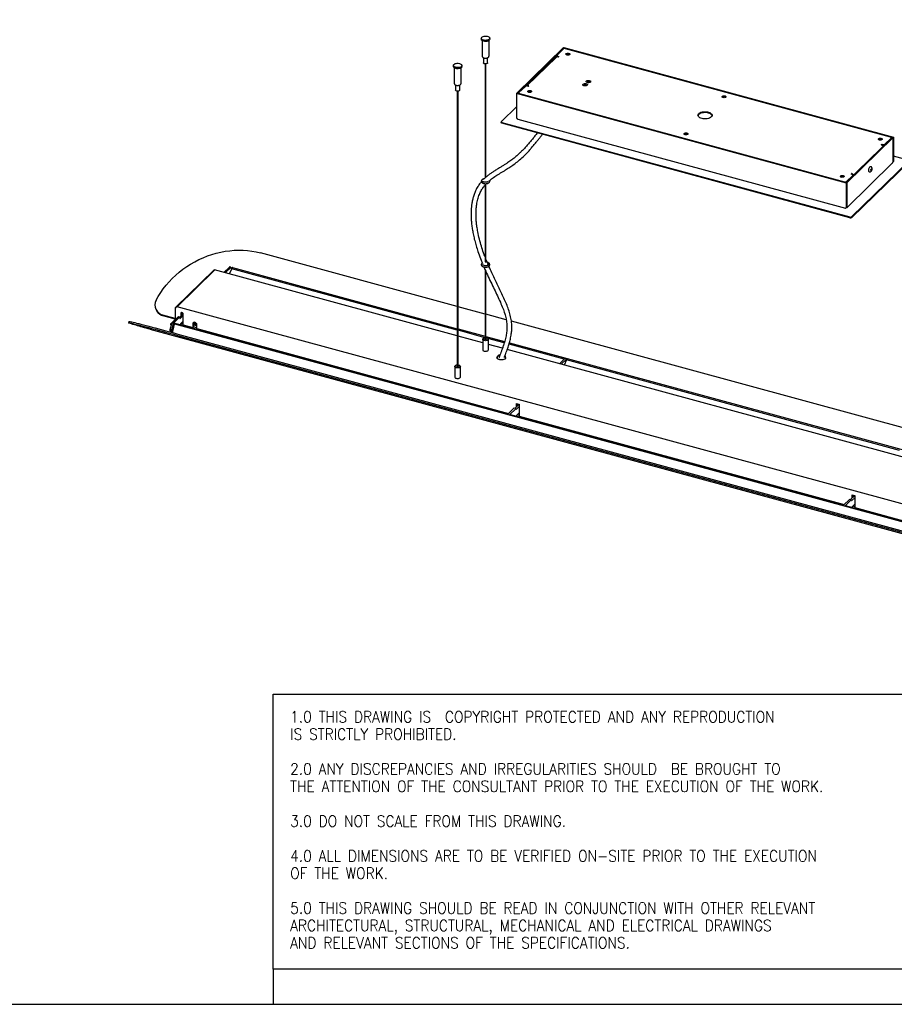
# Model space of a CAD drawing. Header units: millimetres. Extents: x 51 to 4151, y 47 to 2917.
# Tile 6 of 8: x 2266 to 3509, y 47 to 1446. Entities that reach past the tile are written whole.
import ezdxf

# ---------------------------------------------------------------- set-up
doc = ezdxf.new("R2010")
doc.units = ezdxf.units.MM
doc.header["$LTSCALE"] = 10
doc.linetypes.add('SLD-Solido', pattern=[0])
doc.layers.add('NOTE', color=3, linetype='SLD-Solido')
doc.layers.add('SCHIZZI', color=9, linetype='Continuous')
doc.styles.add('SLDTEXTSTYLE1', font='romans__.ttf', dxfattribs={"width": 0.893})

msp = doc.modelspace()

# ---------------------------------------------------------------- linework, layer by layer
for p, q in [((2922.13, 1419.37), (2922.13, 1417.83)), ((2923.13, 1416.12), (2923.13, 1394.51)), ((2933.13, 1394.51), (2933.13, 1416.12)), ((2934.13, 1417.83), (2934.13, 1419.37)), ((2972.77, 1341.55), (3038.39, 1405.59)), ((3039.72, 1405.23), (2974.1, 1341.19)), ((3039.09, 1404.06), (3029.98, 1395.18)), ((3038.39, 1405.59), (3039.72, 1405.23)), ((3038.48, 1405.68), (3039.18, 1406.37)), ((3507.23, 1278.29), (3038.48, 1405.68)), ((3038.48, 1405.68), (3038.48, 1405.57)), ((3039.18, 1406.37), (3507.93, 1278.97)), ((3039.72, 1404.43), (3039.72, 1405.23)), ((3503.45, 1279.02), (3041.79, 1404.5)), ((2925.13, 1391.63), (2925.13, 1384.4)), ((2931.13, 1384.4), (2931.13, 1391.63)), ((3028.91, 1392.44), (2986.98, 1351.52)), ((3029.75, 1394.7), (3029.75, 1393.42)), ((3030.82, 1393.79), (3032.1, 1393.44)), ((3031, 1392.87), (3031.4, 1392.76)), ((3032.23, 1393.23), (3031.81, 1392.82)), ((2882.46, 1380.65), (2882.46, 1379.11)), ((2883.46, 1377.4), (2883.46, 1355.79)), ((2893.46, 1355.79), (2893.46, 1377.4)), ((2894.46, 1379.11), (2894.46, 1380.65)), ((2927.5, 1382.89), (2927.5, 1220.97)), ((2928.75, 1222.1), (2928.75, 1382.89)), ((2885.46, 1352.92), (2885.46, 1345.68)), ((2887.84, 1344.17), (2887.84, 953.1)), ((2889.09, 953.1), (2889.09, 1344.17)), ((2891.46, 1345.68), (2891.46, 1352.91)), ((2984.72, 1351), (2975.61, 1342.12)), ((2988.7, 1351.08), (2987.42, 1351.43)), ((2989.4, 1351.76), (2989, 1351.87)), ((2989.53, 1351.55), (2989.11, 1351.14)), ((2971.98, 1340.77), (2972.68, 1341.46)), ((3440.72, 1213.38), (2971.98, 1340.77)), ((2971.98, 1340.77), (2971.98, 1306.49)), ((2972.68, 1341.46), (3441.42, 1214.06)), ((2972.77, 1341.55), (2974.1, 1341.19)), ((2972.77, 1341.43), (2972.77, 1341.55)), ((2974.1, 1341.19), (2974.1, 1341.07)), ((2975.38, 1341.63), (2975.38, 1340.72)), ((2976.45, 1340.72), (3438.12, 1215.25)), ((2971.98, 1322.13), (2950.62, 1301.28)), ((2950.39, 1300.8), (2950.39, 1299.51)), ((2974.24, 1304.51), (3439.69, 1178.01)), ((2951.45, 1299.89), (3445.84, 1165.52)), ((3445.84, 1164.24), (2951.45, 1298.6)), ((3440.19, 1214.52), (3505.81, 1278.56)), ((3507.13, 1278.2), (3441.51, 1214.15)), ((3495.19, 1268.75), (3504.29, 1277.63)), ((3504.52, 1277.31), (3504.52, 1278.11)), ((3507.13, 1278.2), (3505.81, 1278.56)), ((3507.13, 1243.91), (3507.13, 1278.2)), ((3507.93, 1278.97), (3507.23, 1278.29)), ((3507.23, 1244), (3507.23, 1278.29)), ((3507.93, 1278.97), (3507.93, 1244.69)), ((3490.38, 1268.19), (3490.8, 1268.6)), ((3490.5, 1267.98), (3490.9, 1267.88)), ((3491.2, 1268.67), (3492.49, 1268.32)), ((3492.49, 1267.03), (3492.34, 1267.07)), ((3448.55, 1165.95), (3529.29, 1244.75)), ((3507.23, 1244), (3507.93, 1244.69)), ((3528.45, 1246.15), (3507.93, 1251.72)), ((3441.21, 1178.69), (3506.32, 1242.24)), ((3529.29, 1243.47), (3448.55, 1164.67)), ((3475.58, 1236.91), (3475.32, 1236.99)), ((3475.69, 1232.84), (3476.27, 1234.03)), ((3475.69, 1231.6), (3475.69, 1232.84)), ((3476.27, 1231.55), (3475.69, 1231.71)), ((3476.27, 1231.55), (3475.69, 1231.6)), ((3476.85, 1232.74), (3475.78, 1233.03)), ((3476.27, 1234.03), (3476.85, 1233.98)), ((3476.85, 1232.74), (3476.27, 1231.55)), ((3476.85, 1233.98), (3476.85, 1232.74)), ((3436.73, 1222.08), (3436.73, 1222.88)), ((3440.82, 1215.68), (3449.92, 1224.57)), ((3447.68, 1226.51), (3448.1, 1226.92)), ((3449.08, 1225.96), (3447.8, 1226.31)), ((3448.5, 1226.99), (3448.9, 1226.88)), ((3450.15, 1224.24), (3450.15, 1225.05)), ((3450.19, 1224.27), (3450.15, 1224.4)), ((3473.33, 1229.65), (3473.59, 1229.58)), ((2927.5, 1212.15), (2927.5, 1101.77)), ((2928.75, 1212.35), (2929.16, 1212.78)), ((2928.75, 1100.96), (2928.75, 1212.73)), ((3441.51, 1214.15), (3440.19, 1214.52)), ((3440.19, 1214.4), (3440.19, 1214.52)), ((3440.72, 1213.38), (3441.42, 1214.06)), ((3440.72, 1179.09), (3440.72, 1213.38)), ((3441.42, 1214.06), (3441.42, 1179.78)), ((3441.51, 1214.15), (3441.51, 1179.87)), ((3440.31, 1178.57), (3441.02, 1179.39)), ((3440.72, 1179.09), (3441.42, 1179.78)), ((3441.42, 1179.89), (3441.51, 1179.87)), ((2887.84, 1038.44), (2608.3, 1114.42)), ((2931.7, 1098.38), (2928.75, 1105.59)), ((2556.43, 1086.64), (2564.37, 1094.39)), ((2566.14, 1093.9), (2558.2, 1086.16)), ((2567.5, 1091.79), (2564.07, 1084.56)), ((2566.4, 1094.01), (2564.63, 1094.49)), ((2567.63, 1092.08), (2566.52, 1093.91)), ((2568.27, 1093.52), (2567.5, 1091.79)), ((2887.84, 1004.84), (2567.83, 1091.81)), ((2568.59, 1093.54), (2887.84, 1006.78)), ((2924.29, 1098.07), (2924.7, 1097.08)), ((2541.92, 1089.83), (2488.28, 1037.48)), ((2489.9, 1037.97), (2543.1, 1089.9)), ((2887.84, 996.57), (2542.95, 1090.3)), ((2927.5, 1090.52), (2927.5, 991.82)), ((2928.75, 991.82), (2928.75, 1087.72)), ((2487.19, 1035.83), (2487.19, 1019.06)), ((3936.8, 644.74), (2489.9, 1037.97)), ((2927.5, 1027.66), (2889.09, 1038.1)), ((2460.59, 1032.76), (2460.86, 1032.32)), ((2460.86, 1032.32), (2461.4, 1031.44)), ((2487.19, 1021.4), (2469.57, 1026.19)), ((2487.19, 1021.03), (2469.84, 1025.75)), ((2487.19, 1020.3), (2470.37, 1024.87)), ((2482.78, 1014.75), (2491.68, 1023.44)), ((2493.45, 1022.96), (2484.55, 1014.27)), ((2493.71, 1023.07), (2491.94, 1023.55)), ((2493.83, 1022.97), (2498.25, 1027.28)), ((2493.91, 1022.56), (2493.91, 1021.7)), ((2498.25, 1025.07), (2494.38, 1021.3)), ((2495.6, 1024.69), (2495.6, 1029.69)), ((2496.04, 1030), (2497.81, 1029.52)), ((2496.06, 1029.99), (2496.06, 1025.15)), ((2496.58, 1029.85), (2496.58, 1025.65)), ((2496.67, 1029.82), (2496.67, 1025.74)), ((2498.25, 1028.97), (2498.25, 1012.68)), ((2957.49, 1019.51), (2928.75, 1027.32)), ((2421.3, 1017.18), (2420.77, 1015.25)), ((2480.13, 1005.84), (2482.4, 1014.01)), ((2480.79, 1013.5), (2480.79, 1012.64)), ((2487.19, 1019.87), (2480.91, 1013.74)), ((2481.32, 1013.04), (2482.07, 1012.84)), ((2481.85, 1012.04), (2481.32, 1012.18)), ((2484.17, 1013.53), (2481.9, 1005.36)), ((2485.94, 1013.07), (2483.66, 1004.88)), ((2485, 1011.93), (2484.74, 1010.42)), ((2484.81, 1010.09), (2485.09, 1010.01)), ((2484.94, 1013.85), (2485.21, 1014.82)), ((2484.94, 1013.85), (2486.44, 1013.45)), ((2485.49, 1013.68), (2484.94, 1013.85)), ((2485.06, 1012.15), (2485.49, 1013.13)), ((2959.25, 885.98), (2485.21, 1014.82)), ((3911.31, 626.2), (2486.52, 1013.43)), ((2494.42, 1012.32), (2494.57, 1012.86)), ((2494.7, 1013.22), (2495.15, 1013.09)), ((2494.95, 1013.6), (2498.25, 1016.82)), ((2495.5, 1013.16), (2495.97, 1013.62)), ((2495.6, 1013.4), (2495.6, 1014.23)), ((2496.06, 1014.69), (2496.06, 1013.86)), ((2498.25, 1013.42), (2496.06, 1014.01)), ((2498.69, 1012.13), (2512.18, 1008.47)), ((2512.53, 1008.54), (2513, 1008.99)), ((2512.62, 1008.78), (2512.62, 1014.35)), ((2513.09, 1014.8), (2513.09, 1009.23)), ((2517.49, 1008.19), (2513.09, 1009.38)), ((2513.93, 1016.08), (2513.77, 1015.93)), ((2517.27, 1012.35), (2517.49, 1012.57)), ((2517.49, 1013.02), (2517.49, 1007.45)), ((2517.93, 1006.9), (2960.85, 886.53)), ((3551.15, 858.17), (2964.91, 1017.5)), ((2451.18, 1006.14), (4009.53, 582.61)), ((2482.89, 1001.49), (2483.35, 1003.12)), ((2490.51, 997.35), (3870.8, 622.22)), ((2491.05, 999.28), (3871.34, 624.14)), ((2889.09, 1006.44), (2927.5, 996)), ((2927.5, 994.06), (2889.09, 1004.5)), ((2924.13, 986.7), (2889.09, 996.23)), ((2924.59, 992.78), (2924.93, 993.05)), ((2925.33, 993.33), (2924.93, 993.05)), ((2928.75, 995.66), (2955.24, 988.46)), ((2931.33, 993.05), (2930.93, 993.33)), ((2954.71, 986.66), (2931.4, 993)), ((2924.13, 991.82), (2924.13, 976.81)), ((2927.5, 991.98), (2927.34, 991.88)), ((2927.51, 991.78), (2927.5, 991.82)), ((2932.13, 976.81), (2932.13, 991.82)), ((2952.22, 979.07), (2932.13, 984.53)), ((3039.76, 963.55), (2961.48, 984.83)), ((2962, 986.62), (3551.15, 826.5)), ((2944.7, 966.16), (2944.7, 966.24)), ((2944.7, 966.16), (2944.7, 964.87)), ((2956.7, 964.87), (2956.67, 964.59)), ((2956.7, 964.87), (2956.7, 966.16)), ((3551.15, 816.29), (2958.99, 977.23)), ((2884.46, 953.1), (2884.46, 938.1)), ((2884.92, 954.06), (2885.26, 954.33)), ((2885.66, 954.61), (2885.26, 954.33)), ((2887.84, 953.26), (2887.67, 953.16)), ((2887.84, 953.06), (2887.84, 953.1)), ((2891.66, 954.33), (2891.26, 954.61)), ((2892.46, 938.1), (2892.46, 953.1)), ((3033.13, 957.08), (3040.68, 964.45)), ((3043.33, 963.73), (3035.78, 956.36)), ((3043.11, 962.64), (3039.84, 955.26)), ((3043.41, 963.76), (3040.76, 964.48)), ((3043.42, 963.34), (3043.11, 962.64)), ((3516.46, 833.99), (3043.11, 962.64)), ((2969.9, 893.65), (2975.96, 899.56)), ((2976.06, 896.35), (2971.97, 892.36)), ((2972.08, 900.62), (2976.06, 899.54)), ((2972.08, 895.77), (2972.08, 900.62)), ((2972.54, 900.49), (2972.54, 896.23)), ((2972.54, 898), (2973.21, 898.65)), ((2972.54, 897.97), (2973.94, 897.59)), ((2973.28, 900.29), (2973.28, 898.84)), ((2976.06, 899.54), (2976.06, 882.39)), ((2959.25, 885.98), (2958.99, 885.03)), ((2959.25, 885.98), (2960.04, 885.74)), ((2959.79, 885.03), (2960.06, 884.94)), ((2959.87, 885.57), (2968.38, 893.88)), ((2962.08, 884.18), (2962.35, 885.14)), ((3436.4, 756.3), (2962.35, 885.14)), ((2971.03, 893.16), (2962.72, 885.04)), ((2971.3, 893.27), (2968.64, 893.99)), ((2972.15, 883.07), (2972, 882.52)), ((2972.54, 883.8), (2976.06, 887.24)), ((2976.06, 883.56), (2973.11, 884.36)), ((2976.06, 882.39), (3437.55, 756.97)), ((3446.6, 764.09), (3452.66, 770.01)), ((3448.78, 771.06), (3452.76, 769.98)), ((3448.78, 766.22), (3448.78, 771.06)), ((3449.24, 770.94), (3449.24, 766.67)), ((3449.24, 768.45), (3449.91, 769.09)), ((3449.98, 770.74), (3449.98, 769.28)), ((3452.76, 769.98), (3452.76, 752.84)), ((3436.4, 756.3), (3436.13, 755.35)), ((3436.4, 756.3), (3436.75, 756.19)), ((3436.49, 755.47), (3436.76, 755.38)), ((3436.57, 756.02), (3445.08, 764.32)), ((3447.73, 763.6), (3439.22, 755.3)), ((3439.23, 754.51), (3439.49, 755.46)), ((3913.54, 626.63), (3439.49, 755.46)), ((3448, 763.71), (3445.34, 764.43)), ((3452.76, 766.79), (3448.67, 762.8)), ((3449.24, 768.41), (3450.64, 768.03)), ((3449.24, 754.25), (3452.76, 757.68)), ((3439.28, 754.71), (3439.14, 754.75)), ((3448.85, 753.51), (3448.7, 752.96)), ((3452.76, 754), (3449.81, 754.8)), ((3452.76, 752.84), (3915.13, 627.17))]:
    msp.add_line(p, q)
at = {"flags": 128}
for points in [[(2922.82, 1420.81), (2923.69, 1421.45), (2924.83, 1421.95), (2926.18, 1422.29), (2927.65, 1422.45), (2929.15, 1422.42), (2930.59, 1422.19), (2931.87, 1421.78), (2932.92, 1421.23), (2933.67, 1420.56), (2934.07, 1419.81), (2934.09, 1419.04), (2933.75, 1418.28), (2933.04, 1417.6), (2932.03, 1417.02), (2930.78, 1416.6), (2929.35, 1416.35), (2927.86, 1416.28), (2926.37, 1416.42), (2925, 1416.73), (2923.83, 1417.22), (2922.92, 1417.84), (2922.34, 1418.55), (2922.13, 1419.32), (2922.29, 1420.09), (2922.82, 1420.81)], [(2933.44, 1416.39), (2932.57, 1415.75), (2931.43, 1415.25), (2930.08, 1414.91), (2928.61, 1414.75), (2927.11, 1414.78), (2925.67, 1415.01), (2924.39, 1415.41), (2923.34, 1415.97), (2922.59, 1416.64), (2922.19, 1417.39), (2922.13, 1417.83)], [(2934.13, 1417.83), (2933.97, 1417.11), (2933.44, 1416.39)], [(2930.78, 1383.68), (2930.14, 1383.25), (2929.26, 1382.97), (2928.24, 1382.85), (2927.21, 1382.93), (2926.29, 1383.18), (2925.59, 1383.58), (2925.2, 1384.07), (2925.13, 1384.4)], [(2931.13, 1384.4), (2931.1, 1384.19), (2930.78, 1383.68)], [(3029.98, 1395.18), (3029.84, 1395), (3029.76, 1394.8), (3029.76, 1394.6), (3029.84, 1394.4), (3030, 1394.21), (3030.21, 1394.04), (3030.49, 1393.9), (3030.82, 1393.79)], [(3032.23, 1393.23), (3032.25, 1393.26), (3032.26, 1393.29), (3032.26, 1393.32), (3032.25, 1393.35), (3032.23, 1393.38), (3032.19, 1393.4), (3032.15, 1393.43), (3032.1, 1393.44)], [(3047.46, 1395.96), (3046.84, 1395.56), (3045.96, 1395.29), (3044.97, 1395.21), (3043.98, 1395.32), (3043.13, 1395.6), (3042.54, 1396.02), (3042.29, 1396.53), (3042.41, 1397.04), (3042.88, 1397.51), (3043.64, 1397.85), (3044.59, 1398.02), (3045.6, 1398.01), (3046.53, 1397.81), (3047.26, 1397.45), (3047.69, 1396.98), (3047.76, 1396.46), (3047.46, 1395.96)], [(2883.15, 1382.09), (2884.02, 1382.73), (2885.16, 1383.23), (2886.51, 1383.57), (2887.98, 1383.73), (2889.48, 1383.7), (2890.92, 1383.47), (2892.21, 1383.07), (2893.25, 1382.51), (2894, 1381.84), (2894.4, 1381.09), (2894.43, 1380.32), (2894.08, 1379.56), (2893.37, 1378.88), (2892.36, 1378.31), (2891.11, 1377.88), (2889.69, 1377.63), (2888.19, 1377.57), (2886.7, 1377.7), (2885.33, 1378.01), (2884.16, 1378.5), (2883.25, 1379.12), (2882.68, 1379.83), (2882.46, 1380.6), (2882.62, 1381.37), (2883.15, 1382.09)], [(2893.77, 1377.67), (2892.9, 1377.03), (2891.76, 1376.53), (2890.41, 1376.19), (2888.94, 1376.03), (2887.44, 1376.06), (2886, 1376.29), (2884.72, 1376.69), (2883.67, 1377.25), (2882.92, 1377.92), (2882.52, 1378.67), (2882.46, 1379.11)], [(2894.46, 1379.11), (2894.3, 1378.39), (2893.77, 1377.67)], [(3077.12, 1357.04), (3076.47, 1356.6), (3075.58, 1356.3), (3074.55, 1356.15), (3073.48, 1356.19), (3072.5, 1356.41), (3071.7, 1356.78), (3071.18, 1357.26), (3071, 1357.8), (3071.16, 1358.35), (3071.66, 1358.84), (3072.44, 1359.21), (3073.42, 1359.44), (3074.48, 1359.49), (3075.52, 1359.36), (3076.42, 1359.06), (3077.09, 1358.63), (3077.45, 1358.11), (3077.46, 1357.56), (3077.12, 1357.04)], [(3075.98, 1356.4), (3075.99, 1356.45), (3075.92, 1356.8), (3075.59, 1357.11), (3075.06, 1357.33), (3074.41, 1357.43), (3073.73, 1357.4), (3073.13, 1357.23), (3072.7, 1356.96), (3072.5, 1356.62), (3072.51, 1356.4)], [(2891.11, 1344.96), (2890.48, 1344.53), (2889.59, 1344.25), (2888.58, 1344.14), (2887.54, 1344.21), (2886.62, 1344.46), (2885.92, 1344.86), (2885.53, 1345.35), (2885.46, 1345.68)], [(2891.46, 1345.68), (2891.43, 1345.47), (2891.11, 1344.96)], [(2993.33, 1343.13), (2992.7, 1342.72), (2991.83, 1342.45), (2990.83, 1342.37), (2989.84, 1342.48), (2988.99, 1342.76), (2988.41, 1343.19), (2988.15, 1343.69), (2988.27, 1344.21), (2988.74, 1344.67), (2989.5, 1345.01), (2990.45, 1345.18), (2991.46, 1345.17), (2992.4, 1344.97), (2993.13, 1344.61), (2993.56, 1344.14), (2993.63, 1343.62), (2993.33, 1343.13)], [(2989.53, 1351.55), (2989.55, 1351.58), (2989.56, 1351.61), (2989.56, 1351.64), (2989.55, 1351.67), (2989.52, 1351.7), (2989.49, 1351.73), (2989.45, 1351.75), (2989.4, 1351.76)], [(3072.45, 1352.48), (3071.81, 1352.05), (3070.92, 1351.74), (3069.88, 1351.6), (3068.81, 1351.64), (3067.83, 1351.86), (3067.04, 1352.22), (3066.52, 1352.71), (3066.33, 1353.25), (3066.49, 1353.79), (3066.99, 1354.28), (3067.77, 1354.66), (3068.75, 1354.88), (3069.81, 1354.94), (3070.85, 1354.81), (3071.76, 1354.51), (3072.42, 1354.08), (3072.78, 1353.56), (3072.79, 1353.01), (3072.45, 1352.48)], [(3071.31, 1351.85), (3071.32, 1351.9), (3071.25, 1352.25), (3070.93, 1352.56), (3070.4, 1352.78), (3069.74, 1352.88), (3069.06, 1352.84), (3068.46, 1352.67), (3068.03, 1352.4), (3067.84, 1352.06), (3067.85, 1351.85)], [(2975.61, 1342.12), (2975.47, 1341.93), (2975.39, 1341.73), (2975.39, 1341.53), (2975.47, 1341.33), (2975.63, 1341.14), (2975.84, 1340.98), (2976.12, 1340.84), (2976.45, 1340.72)], [(3269.45, 1335.63), (3268.82, 1335.22), (3267.95, 1334.96), (3266.96, 1334.88), (3265.97, 1334.99), (3265.12, 1335.27), (3264.53, 1335.69), (3264.28, 1336.2), (3264.39, 1336.71), (3264.87, 1337.17), (3265.63, 1337.51), (3266.58, 1337.69), (3267.59, 1337.68), (3268.52, 1337.48), (3269.25, 1337.12), (3269.68, 1336.65), (3269.75, 1336.13), (3269.45, 1335.63)], [(3248.8, 1307.47), (3247.75, 1306.65), (3246.43, 1305.95), (3244.87, 1305.39), (3243.13, 1304.99), (3241.28, 1304.77), (3239.38, 1304.73), (3237.5, 1304.88), (3235.71, 1305.21), (3234.07, 1305.71), (3232.65, 1306.36), (3231.49, 1307.13), (3230.63, 1308.01), (3230.12, 1308.95), (3229.95, 1309.92), (3230.15, 1310.9), (3230.7, 1311.83), (3231.59, 1312.7), (3232.78, 1313.46), (3234.23, 1314.1), (3235.89, 1314.58), (3237.69, 1314.89), (3239.57, 1315.02), (3241.47, 1314.96), (3243.31, 1314.72), (3245.03, 1314.31), (3246.57, 1313.73), (3247.87, 1313.02), (3248.88, 1312.19), (3249.57, 1311.28), (3249.92, 1310.31), (3249.9, 1309.34), (3249.52, 1308.38), (3248.8, 1307.47)], [(2950.62, 1301.28), (2950.47, 1301.09), (2950.4, 1300.89), (2950.4, 1300.69), (2950.48, 1300.49), (2950.63, 1300.31), (2950.85, 1300.14), (2951.13, 1300), (2951.45, 1299.89)], [(3249.87, 1309.23), (3249.57, 1309.99), (3248.88, 1310.9), (3247.87, 1311.73), (3246.57, 1312.45), (3245.03, 1313.02), (3243.31, 1313.44), (3241.47, 1313.68), (3239.57, 1313.73), (3237.69, 1313.6), (3235.89, 1313.29), (3234.23, 1312.81), (3232.78, 1312.18), (3231.59, 1311.41), (3230.7, 1310.55), (3230.15, 1309.61), (3230.03, 1309.23)], [(2951.45, 1298.6), (2951.13, 1298.71), (2950.85, 1298.85), (2950.63, 1299.02), (2950.48, 1299.21), (2950.4, 1299.4), (2950.39, 1299.51)], [(3215.32, 1282.79), (3214.69, 1282.39), (3213.82, 1282.12), (3212.82, 1282.04), (3211.83, 1282.15), (3210.98, 1282.43), (3210.39, 1282.85), (3210.14, 1283.36), (3210.26, 1283.87), (3210.73, 1284.33), (3211.49, 1284.68), (3212.44, 1284.85), (3213.45, 1284.84), (3214.39, 1284.64), (3215.12, 1284.28), (3215.55, 1283.81), (3215.62, 1283.29), (3215.32, 1282.79)], [(3491.44, 1275.3), (3490.81, 1274.89), (3489.94, 1274.63), (3488.94, 1274.55), (3487.96, 1274.65), (3487.11, 1274.94), (3486.52, 1275.36), (3486.27, 1275.86), (3486.38, 1276.38), (3486.85, 1276.84), (3487.62, 1277.18), (3488.57, 1277.36), (3489.58, 1277.35), (3490.51, 1277.15), (3491.24, 1276.79), (3491.67, 1276.32), (3491.74, 1275.8), (3491.44, 1275.3)], [(3504.29, 1277.63), (3504.44, 1277.82), (3504.51, 1278.02), (3504.51, 1278.22), (3504.43, 1278.42), (3504.28, 1278.6), (3504.06, 1278.77), (3503.78, 1278.91), (3503.45, 1279.02)], [(3490.38, 1268.19), (3490.36, 1268.17), (3490.35, 1268.14), (3490.35, 1268.11), (3490.36, 1268.08), (3490.38, 1268.05), (3490.41, 1268.02), (3490.46, 1268), (3490.5, 1267.98)], [(3472.55, 1231.59), (3472.64, 1232.68), (3472.89, 1233.83), (3473.28, 1234.94), (3473.78, 1235.88), (3474.32, 1236.58), (3474.87, 1236.95), (3475.32, 1236.99)], [(3473.33, 1229.65), (3473.28, 1229.67), (3472.89, 1230), (3472.64, 1230.67), (3472.55, 1231.59)], [(3437.31, 1222.46), (3436.68, 1222.05), (3435.81, 1221.79), (3434.81, 1221.71), (3433.82, 1221.81), (3432.97, 1222.1), (3432.38, 1222.52), (3432.13, 1223.03), (3432.25, 1223.54), (3432.72, 1224), (3433.48, 1224.34), (3434.43, 1224.52), (3435.44, 1224.51), (3436.38, 1224.31), (3437.11, 1223.95), (3437.53, 1223.48), (3437.6, 1222.96), (3437.31, 1222.46)], [(3447.68, 1226.51), (3447.65, 1226.49), (3447.64, 1226.46), (3447.64, 1226.43), (3447.66, 1226.4), (3447.68, 1226.37), (3447.71, 1226.34), (3447.75, 1226.32), (3447.8, 1226.31)], [(3449.92, 1224.57), (3450.07, 1224.75), (3450.14, 1224.95), (3450.14, 1225.15), (3450.06, 1225.35), (3449.91, 1225.54), (3449.69, 1225.7), (3449.41, 1225.85), (3449.08, 1225.96)], [(2460.03, 1047.19), (2463.16, 1052.74), (2466.6, 1058.17), (2470.33, 1063.44), (2474.34, 1068.56), (2478.62, 1073.5), (2483.16, 1078.25), (2487.94, 1082.79), (2492.95, 1087.1), (2498.18, 1091.19), (2503.6, 1095.02), (2509.2, 1098.6), (2514.96, 1101.91), (2520.87, 1104.93), (2526.91, 1107.67), (2533.06, 1110.11), (2539.3, 1112.25), (2545.6, 1114.07), (2551.96, 1115.57), (2558.36, 1116.76), (2564.76, 1117.62), (2571.16, 1118.15), (2577.53, 1118.35), (2583.85, 1118.22), (2590.11, 1117.76), (2596.28, 1116.97), (2602.35, 1115.85), (2608.3, 1114.42)], [(2566.14, 1093.9), (2566.19, 1093.95), (2566.25, 1093.99), (2566.3, 1094.01), (2566.35, 1094.02), (2566.4, 1094.01), (2566.44, 1093.99), (2566.48, 1093.96), (2566.52, 1093.91)], [(2567.52, 1091.71), (2567.5, 1091.75), (2567.5, 1091.79), (2567.52, 1091.81), (2567.55, 1091.83), (2567.6, 1091.84), (2567.67, 1091.84), (2567.74, 1091.83), (2567.83, 1091.81)], [(2568.59, 1093.54), (2568.51, 1093.56), (2568.43, 1093.57), (2568.37, 1093.57), (2568.32, 1093.56), (2568.28, 1093.54), (2568.27, 1093.52)], [(2930.72, 1098.93), (2930.76, 1098.91), (2931.48, 1098.56), (2931.93, 1098.19), (2932.11, 1097.91), (2932.13, 1097.73), (2932.03, 1097.5), (2931.72, 1097.18), (2931.12, 1096.8), (2930.28, 1096.49), (2929.26, 1096.28), (2928.14, 1096.21), (2927.01, 1096.28), (2925.98, 1096.49), (2925.12, 1096.81), (2924.53, 1097.19), (2924.22, 1097.52), (2924.13, 1097.74), (2924.13, 1097.83), (2924.13, 1097.83)], [(2493.45, 1022.96), (2493.54, 1023.03), (2493.63, 1023.07), (2493.71, 1023.07), (2493.78, 1023.03), (2493.84, 1022.96), (2493.88, 1022.85), (2493.91, 1022.71), (2493.91, 1022.56)], [(2493.91, 1021.7), (2493.92, 1021.54), (2493.95, 1021.41), (2493.99, 1021.3), (2494.05, 1021.23), (2494.12, 1021.19), (2494.2, 1021.19), (2494.29, 1021.22), (2494.38, 1021.3)], [(2427.12, 1012.96), (2425.19, 1013.58), (2423.61, 1014.1), (2422.37, 1014.53), (2421.48, 1014.87), (2420.95, 1015.11), (2420.77, 1015.24), (2420.94, 1015.29), (2421.47, 1015.23), (2422.35, 1015.07), (2423.58, 1014.82), (2425.16, 1014.47), (2427.08, 1014.02), (2429.33, 1013.48), (2431.91, 1012.84), (2434.81, 1012.11), (2438.03, 1011.3), (2441.54, 1010.4), (2445.35, 1009.41), (2449.44, 1008.34), (2453.79, 1007.2), (2458.39, 1005.98), (2463.24, 1004.69), (2468.31, 1003.34), (2473.59, 1001.92), (2479.06, 1000.45), (2484.71, 998.92), (2490.51, 997.35)], [(2421.3, 1017.18), (2421.48, 1017.21), (2422.01, 1017.15), (2422.89, 1017), (2424.12, 1016.74), (2425.69, 1016.39), (2427.61, 1015.95), (2429.86, 1015.4), (2432.45, 1014.77), (2435.35, 1014.04), (2438.56, 1013.22), (2442.08, 1012.32), (2445.89, 1011.34), (2449.97, 1010.27), (2454.32, 1009.13), (2458.93, 1007.91), (2463.78, 1006.62), (2468.85, 1005.27), (2474.12, 1003.85), (2479.6, 1002.38), (2485.24, 1000.85), (2491.05, 999.28)], [(2451.18, 1006.14), (2448.72, 1006.81), (2446.16, 1007.51), (2443.55, 1008.24), (2440.95, 1008.96), (2438.41, 1009.68), (2435.98, 1010.37), (2433.71, 1011.01), (2431.65, 1011.61), (2429.84, 1012.14), (2428.32, 1012.59), (2427.12, 1012.96)], [(2480.91, 1013.74), (2480.83, 1013.64), (2480.79, 1013.54), (2480.8, 1013.44), (2480.83, 1013.34), (2480.91, 1013.25), (2481.02, 1013.17), (2481.16, 1013.1), (2481.32, 1013.04)], [(2481.32, 1012.18), (2481.16, 1012.24), (2481.02, 1012.31), (2480.91, 1012.39), (2480.83, 1012.49), (2480.8, 1012.59), (2480.79, 1012.64)], [(2484.74, 1010.42), (2484.72, 1010.28), (2484.74, 1010.17), (2484.78, 1010.1), (2484.81, 1010.09)], [(2485.49, 1013.68), (2485.52, 1013.66), (2485.55, 1013.62), (2485.56, 1013.56), (2485.57, 1013.48), (2485.56, 1013.4), (2485.55, 1013.31), (2485.52, 1013.21), (2485.49, 1013.13)], [(2512.62, 1014.35), (2512.81, 1015.2), (2513.33, 1015.82), (2514.12, 1016.12), (2515.05, 1016.04), (2515.98, 1015.61), (2516.77, 1014.89), (2517.3, 1013.98), (2517.49, 1013.02)], [(2513.39, 1015.86), (2513.27, 1015.65), (2513.09, 1014.8)], [(2513.31, 1014.74), (2513.48, 1013.88), (2513.96, 1013.05), (2514.67, 1012.39), (2515.52, 1012), (2516.37, 1011.93), (2517.08, 1012.2), (2517.49, 1012.63)], [(2516.85, 1013.78), (2516.75, 1014.3), (2516.46, 1014.8), (2516.03, 1015.19), (2515.52, 1015.43), (2515.01, 1015.47), (2514.58, 1015.31), (2514.29, 1014.97), (2514.19, 1014.5), (2514.29, 1013.98), (2514.58, 1013.49), (2515.01, 1013.09), (2515.52, 1012.86), (2516.03, 1012.82), (2516.46, 1012.98), (2516.75, 1013.32), (2516.85, 1013.78)], [(2931.33, 993.05), (2931.52, 992.91), (2931.99, 992.35), (2932.13, 991.74), (2931.91, 991.14), (2931.35, 990.59), (2930.51, 990.16), (2929.45, 989.87), (2928.28, 989.76), (2927.1, 989.83), (2926, 990.07), (2925.1, 990.47), (2924.46, 990.99), (2924.16, 991.58), (2924.2, 992.2), (2924.59, 992.78), (2924.59, 992.78)], [(2928.75, 994.02), (2928.95, 994), (2930.01, 993.76), (2930.87, 993.37), (2931.43, 992.85), (2931.63, 992.26), (2931.45, 991.68), (2930.91, 991.15), (2930.07, 990.75), (2929.02, 990.5), (2927.88, 990.45), (2926.76, 990.59), (2925.79, 990.9), (2925.07, 991.37), (2924.68, 991.93), (2924.67, 992.52), (2925.03, 993.09), (2925.03, 993.09)], [(2927.16, 992.51), (2927.03, 992.3), (2927.08, 992.08), (2927.28, 991.88), (2927.62, 991.74), (2928.03, 991.68), (2928.45, 991.7), (2928.83, 991.81), (2929.1, 991.98), (2929.23, 992.19), (2929.18, 992.41), (2928.98, 992.61), (2928.75, 992.71)], [(2927.5, 992.71), (2927.43, 992.68), (2927.16, 992.51)], [(2928.75, 991.82), (2928.75, 991.79), (2928.75, 991.78)], [(2924.13, 976.81), (2924.16, 976.58), (2924.46, 975.99), (2925.1, 975.47), (2926, 975.07), (2927.1, 974.82), (2928.28, 974.76), (2929.45, 974.87), (2930.51, 975.16), (2931.35, 975.59), (2931.91, 976.14), (2932.13, 976.74), (2932.13, 976.81)], [(2956.33, 964.2), (2955.46, 963.55), (2954.31, 963.03), (2952.94, 962.66), (2951.45, 962.47), (2949.91, 962.47), (2948.42, 962.66), (2947.06, 963.03), (2945.91, 963.56), (2945.04, 964.21), (2944.5, 964.95), (2944.32, 965.74), (2944.51, 966.52), (2944.68, 966.81)], [(2944.66, 965.94), (2944.51, 965.67), (2944.38, 965.3)], [(2944.72, 964.59), (2944.7, 964.82), (2944.7, 964.87)], [(2948.25, 968.06), (2947.69, 967.66), (2947.34, 967.12), (2947.35, 966.54), (2947.72, 966), (2947.94, 965.82)], [(2957.02, 965.3), (2956.89, 965.65), (2956.66, 966.03)], [(2891.66, 954.33), (2891.85, 954.19), (2892.32, 953.63), (2892.46, 953.02), (2892.24, 952.42), (2891.68, 951.87), (2890.84, 951.44), (2889.78, 951.15), (2888.61, 951.04), (2887.43, 951.11), (2886.33, 951.35), (2885.43, 951.75), (2884.8, 952.27), (2884.49, 952.87), (2884.53, 953.48), (2884.92, 954.06), (2884.92, 954.06)], [(2889.09, 955.3), (2889.28, 955.28), (2890.34, 955.04), (2891.2, 954.65), (2891.76, 954.13), (2891.96, 953.54), (2891.78, 952.96), (2891.25, 952.43), (2890.41, 952.03), (2889.36, 951.78), (2888.21, 951.73), (2887.09, 951.87), (2886.12, 952.19), (2885.4, 952.65), (2885.01, 953.21), (2885, 953.8), (2885.37, 954.37), (2885.37, 954.37)], [(2887.49, 953.79), (2887.37, 953.58), (2887.41, 953.36), (2887.61, 953.16), (2887.95, 953.02), (2888.36, 952.96), (2888.79, 952.98), (2889.16, 953.09), (2889.43, 953.26), (2889.56, 953.47), (2889.51, 953.69), (2889.31, 953.89), (2889.09, 953.99)], [(2887.84, 953.99), (2887.76, 953.96), (2887.49, 953.79)], [(2889.09, 953.1), (2889.08, 953.07), (2889.08, 953.06)], [(3040.76, 964.48), (3040.73, 964.48), (3040.68, 964.45)], [(3043.33, 963.73), (3043.38, 963.76), (3043.42, 963.76), (3043.45, 963.73), (3043.47, 963.68), (3043.47, 963.61), (3043.47, 963.52), (3043.45, 963.43), (3043.42, 963.34)], [(2884.46, 938.1), (2884.49, 937.86), (2884.8, 937.27), (2885.43, 936.75), (2886.33, 936.35), (2887.43, 936.11), (2888.61, 936.04), (2889.78, 936.15), (2890.84, 936.44), (2891.68, 936.87), (2892.24, 937.42), (2892.46, 938.02), (2892.46, 938.1)], [(2959.87, 885.57), (2959.82, 885.52), (2959.79, 885.44), (2959.75, 885.35), (2959.73, 885.26), (2959.73, 885.18), (2959.74, 885.1), (2959.76, 885.05), (2959.79, 885.03)], [(2960.12, 884.72), (2960.12, 884.73), (2960.12, 884.78), (2960.12, 884.83), (2960.11, 884.87), (2960.1, 884.91), (2960.08, 884.93), (2960.06, 884.94)], [(2971.03, 893.16), (2971.12, 893.23), (2971.21, 893.27), (2971.29, 893.27), (2971.36, 893.23), (2971.42, 893.16), (2971.46, 893.05), (2971.49, 892.92), (2971.5, 892.76)], [(2971.5, 892.76), (2971.51, 892.6), (2971.54, 892.47), (2971.58, 892.36), (2971.64, 892.29), (2971.71, 892.25), (2971.79, 892.25), (2971.88, 892.28), (2971.97, 892.36)], [(3436.57, 756.02), (3436.53, 755.96), (3436.49, 755.89), (3436.46, 755.8), (3436.44, 755.71), (3436.43, 755.62), (3436.44, 755.55), (3436.46, 755.5), (3436.49, 755.47)], [(3436.82, 755.16), (3436.82, 755.17), (3436.82, 755.23), (3436.82, 755.27), (3436.82, 755.32), (3436.8, 755.35), (3436.79, 755.37), (3436.76, 755.38)], [(3439.14, 754.75), (3439.11, 754.77), (3439.09, 754.83), (3439.08, 754.9), (3439.09, 754.98), (3439.11, 755.08), (3439.14, 755.16), (3439.18, 755.24), (3439.22, 755.3)], [(3447.73, 763.6), (3447.83, 763.68), (3447.91, 763.71), (3447.99, 763.71), (3448.06, 763.67), (3448.12, 763.6), (3448.17, 763.49), (3448.19, 763.36), (3448.2, 763.2)], [(3448.2, 763.2), (3448.21, 763.04), (3448.24, 762.91), (3448.28, 762.8), (3448.34, 762.73), (3448.41, 762.69), (3448.49, 762.69), (3448.58, 762.73), (3448.67, 762.8)]]:
    msp.add_lwpolyline(points, dxfattribs=at)
for centre, radius, start, end in [((3040.87, 1401.55), 3.08, 72.69603, 125.39891), ((3030.32, 1390.86), 2.12, 71.12277, 131.78725), ((3030.42, 1393.44), 0.663, 182.06188, 228.23754), ((3031.54, 1393.2), 0.462, 252.69603, 305.39891), ((3045.03, 1392.85), 3.98, 51.96493, 128.03507), ((2986.5, 1348.49), 3.08, 72.69603, 125.39891), ((2988.32, 1349.81), 2.17, 71.7229, 128.26423), ((2990.89, 1340.01), 3.98, 51.96493, 128.03507), ((2988.84, 1351.52), 0.462, 252.69603, 305.39891), ((3267.02, 1332.52), 3.98, 51.96493, 128.03507), ((3212.88, 1279.68), 3.98, 51.96493, 128.03507), ((3489.01, 1272.19), 3.98, 51.96493, 128.03507), ((3491.07, 1268.23), 0.462, 72.69603, 125.39891), ((3489.84, 1264.27), 3.76, 30.10797, 73.6527), ((3493.4, 1271.26), 3.08, 252.69603, 305.39891), ((3493.42, 1270.63), 3.72, 255.42543, 277.45827), ((3434.87, 1219.35), 3.98, 51.96493, 128.03507), ((3448.36, 1226.55), 0.462, 72.69603, 125.39891), ((3447.83, 1223.26), 3.78, 30.21144, 73.54923), ((3439.03, 1218.2), 3.08, 252.69603, 305.39891), ((3446.76, 1168.46), 3.08, 252.69603, 305.39891), ((3446.76, 1167.18), 3.08, 252.69603, 305.39891), ((2564.6, 1094.2), 0.296, 83.70283, 140.99653), ((2473.34, 1040.57), 14.87, 153.56095, 255.30836), ((2473.5, 1040.17), 14.88, 211.85376, 255.74856), ((2474.04, 1039.29), 14.88, 211.85376, 255.74856), ((2491.9, 1023.28), 0.27, 80.73183, 143.96753), ((2495.92, 1029.69), 0.325, 68.8623, 180.92226), ((2497.64, 1028.93), 0.607, 3.39156, 74.33381), ((2484.07, 1013.62), 1.72, 138.64115, 166.63028), ((2485.84, 1013.14), 1.72, 138.64115, 166.63028), ((2485.96, 1011.76), 0.975, 156.65693, 170.19498), ((2486.41, 1012.96), 0.484, 77.4366, 166.7877), ((2496.24, 1012.47), 1.72, 138.64115, 166.63028), ((2495.27, 1013.4), 0.325, 248.8623, 0.92226), ((2495.74, 1013.85), 0.323, 315.35447, 1.91129), ((2498.86, 1012.72), 0.607, 183.39156, 254.33381), ((2512.3, 1008.77), 0.325, 248.8623, 0.92226), ((2512.77, 1009.22), 0.323, 315.35447, 1.91129), ((2514.86, 1014.82), 1.55, 124.90917, 182.86944), ((2518.09, 1007.49), 0.607, 183.39156, 254.33381), ((2486.21, 1003.77), 6.43, 161.22237, 193.45099), ((2487.99, 1003.29), 6.43, 161.23095, 193.40215), ((2489.76, 1002.81), 6.44, 161.23792, 193.36242), ((2927.7, 989.75), 4.27, 92.65992, 128.69415), ((2948.91, 966.65), 1.86, 107.52711, 167.45545), ((2955.12, 965.71), 1.94, 308.8435, 36.83504), ((2888.03, 951.04), 4.27, 92.65992, 128.69415), ((2973.02, 898.83), 0.258, 315.35447, 1.91129), ((2968.6, 893.72), 0.27, 80.73183, 143.96753), ((2973.83, 882.67), 1.72, 138.64115, 166.63028), ((3449.72, 769.27), 0.258, 315.35447, 1.91129), ((3445.3, 764.16), 0.27, 80.73183, 143.96753), ((3450.53, 753.11), 1.72, 138.64115, 166.63028)]:
    msp.add_arc(centre, radius, start, end)
for points, knots in [([(2923.15, 1394.54), (2923.15, 1394.48), (2923.1, 1394.12), (2923.3, 1393.46), (2923.74, 1392.68), (2924.39, 1392.05), (2925.23, 1391.53), (2926.28, 1391.16), (2927.48, 1390.96), (2928.75, 1390.96), (2929.99, 1391.16), (2931.1, 1391.56), (2932, 1392.14), (2932.65, 1392.85), (2933.05, 1393.65), (2933.1, 1394.22), (2933.12, 1394.48)], [0, 0, 0, 0, 0.013455, 0.0836474, 0.1499921, 0.2176602, 0.2914478, 0.373367, 0.4586019, 0.5435231, 0.6296403, 0.7190685, 0.7995491, 0.8717028, 0.9400721, 1, 1, 1, 1]), ([(2883.48, 1355.82), (2883.48, 1355.77), (2883.43, 1355.4), (2883.63, 1354.74), (2884.07, 1353.96), (2884.72, 1353.33), (2885.56, 1352.82), (2886.61, 1352.44), (2887.81, 1352.24), (2889.08, 1352.24), (2890.32, 1352.44), (2891.43, 1352.84), (2892.33, 1353.42), (2892.98, 1354.13), (2893.39, 1354.93), (2893.43, 1355.5), (2893.45, 1355.76)], [0, 0, 0, 0, 0.013455, 0.0836474, 0.1499921, 0.2176602, 0.2914478, 0.373367, 0.4586019, 0.5435231, 0.6296403, 0.7190685, 0.7995491, 0.8717028, 0.9400721, 1, 1, 1, 1]), ([(2971.98, 1306.49), (2972.23, 1306.11), (2972.72, 1305.35), (2973.53, 1304.71), (2974.08, 1304.6), (2974.25, 1304.57)], [0, 0, 0, 0, 0.4105916, 0.8215061, 1, 1, 1, 1]), ([(3001.8, 1284.92), (3001.52, 1284.56), (3000.07, 1282.72), (2997.41, 1279.4), (2993.82, 1274.96), (2990.14, 1270.5), (2986.34, 1266.1), (2982.45, 1261.86), (2978.79, 1258.14), (2975.47, 1255), (2972.6, 1252.45), (2969.98, 1250.25), (2967.58, 1248.33), (2965.2, 1246.52), (2962.65, 1244.66), (2959.75, 1242.65), (2956.48, 1240.49), (2952.79, 1238.16), (2948.82, 1235.73), (2944.61, 1233.2), (2940.47, 1230.64), (2936.57, 1228.11), (2933.13, 1225.65), (2930.5, 1223.64), (2929.07, 1222.37), (2928.6, 1221.96)], [0, 0, 0, 0, 0.0135801, 0.0695598, 0.1269929, 0.1846272, 0.2432677, 0.302743, 0.3600282, 0.4041165, 0.4440487, 0.4798427, 0.5115223, 0.5406639, 0.5742734, 0.6107827, 0.6518975, 0.6975284, 0.7475597, 0.7982489, 0.8512107, 0.8993057, 0.9426193, 0.9812606, 1, 1, 1, 1]), ([(2932.5, 1215.99), (2933.84, 1217.17), (2937.05, 1220.03), (2942.82, 1223.88), (2949.58, 1228.06), (2956.23, 1232.04), (2962.63, 1236.12), (2968.77, 1240.39), (2975.14, 1245.34), (2980.65, 1250.2), (2985.27, 1254.72), (2989.01, 1258.63), (2992.75, 1262.79), (2996.43, 1267.12), (2999.93, 1271.38), (3003.09, 1275.3), (3005.87, 1278.77), (3007.83, 1281.24), (3008.88, 1282.6), (3009.13, 1282.92)], [0, 0, 0, 0, 0.0537079, 0.1297571, 0.2097855, 0.2936061, 0.3622767, 0.4360872, 0.5154937, 0.6003414, 0.6506431, 0.7025029, 0.7557963, 0.8103408, 0.8634527, 0.9114397, 0.9520759, 0.9883966, 1, 1, 1, 1]), ([(3507.93, 1244.69), (3507.69, 1244.38), (3507.43, 1244.04), (3507.06, 1243.68), (3507.01, 1243.64)], [0, 0, 0, 0, 0.8869949, 1, 1, 1, 1]), ([(3473.59, 1229.6), (3473.63, 1229.58), (3473.91, 1229.46), (3474.49, 1229.5), (3475.2, 1229.71), (3475.79, 1230.11), (3476.31, 1230.67), (3476.77, 1231.44), (3477.15, 1232.41), (3477.37, 1233.47), (3477.4, 1234.47), (3477.23, 1235.34), (3476.86, 1236.06), (3476.33, 1236.63), (3475.84, 1236.81), (3475.6, 1236.91)], [0, 0, 0, 0, 0.010951, 0.0893031, 0.1583366, 0.2263707, 0.3013013, 0.3915545, 0.4893642, 0.5855433, 0.6867259, 0.7777555, 0.8520349, 0.9265609, 1, 1, 1, 1]), ([(3506.29, 1242.27), (3506.39, 1242.35), (3506.59, 1242.51), (3506.92, 1243.05), (3507.04, 1243.54), (3507.13, 1243.91)], [0, 0, 0, 0, 0.2112661, 0.4111751, 1, 1, 1, 1]), ([(2923.54, 1218.64), (2923.38, 1218.52), (2922.96, 1218.2), (2922.46, 1217.59), (2922.12, 1216.77), (2922.11, 1215.89), (2922.42, 1215.06), (2922.97, 1214.35), (2923.77, 1213.74), (2924.81, 1213.24), (2926.05, 1212.89), (2927.4, 1212.7), (2928.78, 1212.7), (2930.13, 1212.87), (2931.38, 1213.21), (2932.49, 1213.73), (2933.33, 1214.38), (2933.89, 1215.14), (2934.15, 1215.97), (2934.15, 1216.7), (2933.97, 1217.08), (2933.91, 1217.19)], [0, 0, 0, 0, 0.03277178, 0.08610897, 0.13565846, 0.18913061, 0.23969752, 0.29059327, 0.34542407, 0.40416839, 0.46392227, 0.52322363, 0.58223842, 0.6413742, 0.700963, 0.76155214, 0.82363528, 0.87593161, 0.92501614, 0.97757639, 1, 1, 1, 1]), ([(2926.11, 1219.65), (2926.04, 1219.64), (2925.53, 1219.57), (2924.69, 1219.27), (2923.93, 1218.9), (2923.59, 1218.67), (2923.54, 1218.64)], [0, 0, 0, 0, 0.0644717, 0.5060036, 0.9310073, 1, 1, 1, 1]), ([(2927.5, 1221.01), (2927.4, 1220.92), (2926.5, 1220.14), (2925.67, 1219.26), (2924.94, 1218.48)], [0, 0, 0, 0, 0.1189681, 1, 1, 1, 1]), ([(2922.28, 1215.56), (2921.42, 1214.56), (2919.25, 1212.01), (2916.21, 1207.26), (2913.44, 1201.73), (2911.34, 1196.12), (2909.84, 1190.72), (2908.77, 1185.32), (2908.1, 1180.2), (2907.71, 1175.18), (2907.57, 1170.2), (2907.66, 1164.74), (2908.03, 1158.66), (2908.76, 1152.04), (2909.86, 1145.01), (2911.29, 1137.82), (2913.15, 1130.19), (2915.4, 1122.3), (2918.28, 1113.51), (2921.03, 1105.9), (2923.05, 1101.05), (2923.66, 1099.61)], [0, 0, 0, 0, 0.0428071, 0.1083854, 0.175281, 0.2283293, 0.2808662, 0.3312057, 0.3760212, 0.4152121, 0.458738, 0.4997178, 0.5476111, 0.6036486, 0.6543063, 0.7097827, 0.7676436, 0.8272483, 0.888435, 0.9667846, 1, 1, 1, 1]), ([(2927.5, 1108.89), (2926.77, 1110.83), (2924.85, 1115.85), (2922.11, 1124.23), (2919.3, 1134.17), (2917.25, 1143.4), (2915.9, 1151.49), (2915.13, 1158), (2914.72, 1163.7), (2914.58, 1168.51), (2914.63, 1172.45), (2914.77, 1175.49), (2914.96, 1178.07), (2915.22, 1180.62), (2915.62, 1183.61), (2916.23, 1187.03), (2917.07, 1190.64), (2918.14, 1194.23), (2919.7, 1198.5), (2921.9, 1203.07), (2924.64, 1207.48), (2926.62, 1209.89), (2927.5, 1210.97)], [0, 0, 0, 0, 0.0490266, 0.1269711, 0.2101578, 0.2983634, 0.3597017, 0.4170609, 0.4673832, 0.5106648, 0.5469296, 0.5762263, 0.5967259, 0.6210715, 0.6511311, 0.6868467, 0.7271247, 0.7678643, 0.8087157, 0.8802756, 0.9465301, 1, 1, 1, 1]), ([(2931.24, 1215.39), (2931.14, 1215.33), (2930.81, 1215.14), (2930.02, 1214.9), (2928.96, 1214.72), (2927.82, 1214.69), (2926.69, 1214.81), (2925.69, 1215.06), (2924.89, 1215.41), (2924.36, 1215.8), (2924.15, 1216.13), (2924.11, 1216.28), (2924.17, 1216.42), (2924.19, 1216.49)], [0, 0, 0, 0, 0.0476537, 0.1422379, 0.2389813, 0.3371477, 0.435717, 0.5334309, 0.6291927, 0.7222749, 0.8138897, 0.9087809, 1, 1, 1, 1]), ([(3439.7, 1178.07), (3439.74, 1178.05), (3439.84, 1177.99), (3440.14, 1178.36), (3440.53, 1178.86), (3440.72, 1179.09)], [0, 0, 0, 0, 0.20923509, 0.62023396, 1, 1, 1, 1]), ([(3441.51, 1179.87), (3441.53, 1179.59), (3441.55, 1179.07), (3441.14, 1178.57), (3440.69, 1178.34), (3440.35, 1178.41), (3440.27, 1178.42)], [0, 0, 0, 0, 0.3230395, 0.6138951, 0.9047947, 1, 1, 1, 1]), ([(2922.15, 1098.08), (2922.14, 1097.89), (2922.11, 1097.41), (2922.36, 1096.66), (2922.88, 1095.94), (2923.65, 1095.31), (2924.65, 1094.8), (2925.87, 1094.42), (2927.2, 1094.22), (2928.59, 1094.19), (2929.94, 1094.33), (2931.22, 1094.65), (2932.34, 1095.14), (2933.22, 1095.78), (2933.82, 1096.52), (2934.14, 1097.35), (2934.14, 1098.22), (2933.82, 1099.05), (2933.25, 1099.75), (2932.44, 1100.35), (2931.55, 1100.8), (2930.87, 1100.97), (2930.62, 1101.03)], [0, 0, 0, 0, 0.0327043, 0.079667, 0.1267205, 0.1771186, 0.2313855, 0.2869969, 0.3422181, 0.3971287, 0.4520944, 0.5074348, 0.5636297, 0.6211751, 0.670491, 0.7164562, 0.7659625, 0.8129649, 0.8604263, 0.9116389, 0.9663986, 1, 1, 1, 1]), ([(2923.48, 1100.05), (2923.27, 1099.9), (2922.81, 1099.56), (2922.34, 1098.89), (2922.21, 1098.34), (2922.15, 1098.08)], [0, 0, 0, 0, 0.2944853, 0.6643891, 1, 1, 1, 1]), ([(2924.13, 1097.83), (2924.14, 1097.86), (2924.14, 1097.92), (2924.23, 1098.03), (2924.27, 1098.09)], [0, 0, 0, 0, 0.4800158, 1, 1, 1, 1]), ([(2925.76, 1094.49), (2925.9, 1094.17), (2927.47, 1090.34), (2930.79, 1083.13), (2935.59, 1072.94), (2940.41, 1063.07), (2944.98, 1053.61), (2949.13, 1044.64), (2952.68, 1036.21), (2955.48, 1028.29), (2957.2, 1021.63), (2958.06, 1016.35), (2958.4, 1012.49), (2958.48, 1009.52), (2958.45, 1007.29), (2958.35, 1005.28), (2958.15, 1002.8), (2957.78, 999.81), (2957.2, 996.44), (2956.44, 992.93), (2955.48, 989.2), (2954.3, 985.2), (2952.93, 981.03), (2951.44, 976.85), (2949.99, 973), (2948.74, 969.53), (2947.91, 967.35), (2947.67, 966.18), (2947.66, 966.13)], [0, 0, 0, 0, 0.0068971, 0.0813447, 0.1552171, 0.2273082, 0.2961893, 0.3608526, 0.4206942, 0.4757291, 0.5272596, 0.5604141, 0.5889645, 0.6122667, 0.627767, 0.6408878, 0.6602917, 0.6877599, 0.715288, 0.7468215, 0.7807154, 0.8163979, 0.8579963, 0.8989661, 0.9370057, 0.9704521, 0.9985696, 1, 1, 1, 1]), ([(2954.94, 966.12), (2955.01, 966.33), (2955.43, 967.57), (2956.31, 969.95), (2957.64, 973.47), (2958.96, 977.11), (2960.2, 980.72), (2961.23, 983.96), (2962.16, 987.13), (2963.02, 990.37), (2963.83, 993.9), (2964.51, 997.49), (2964.98, 1000.85), (2965.26, 1003.67), (2965.4, 1006), (2965.47, 1008.18), (2965.47, 1010.73), (2965.32, 1013.97), (2964.92, 1017.8), (2964.24, 1021.85), (2963.03, 1027.25), (2960.97, 1033.98), (2957.87, 1042.03), (2954.34, 1050.08), (2950.56, 1058.15), (2946.66, 1066.21), (2942.74, 1074.26), (2938.91, 1082.29), (2935.6, 1089.4), (2933.67, 1093.85), (2932.91, 1095.61)], [0, 0, 0, 0, 0.006325, 0.0365702, 0.0704865, 0.1092695, 0.1418599, 0.1728252, 0.1993436, 0.2281622, 0.2589924, 0.2909634, 0.3187923, 0.3410116, 0.3583006, 0.3729256, 0.3908642, 0.41565, 0.4444866, 0.4732805, 0.5015678, 0.5575348, 0.613788, 0.6713612, 0.7297684, 0.7881945, 0.8466018, 0.9048709, 0.9622947, 1, 1, 1, 1]), ([(2543.1, 1089.9), (2542.92, 1089.96), (2542.57, 1090.09), (2542.15, 1090.03), (2542, 1089.87), (2541.94, 1089.81)], [0, 0, 0, 0, 0.38236453, 0.76474506, 1, 1, 1, 1]), ([(2542.5, 1089.87), (2542.55, 1089.94), (2542.73, 1090.17), (2542.89, 1090.33), (2543.03, 1090.3), (2543.08, 1090.03), (2543.1, 1089.9)], [0, 0, 0, 0, 0.1139499, 0.4166993, 0.7198755, 1, 1, 1, 1]), ([(2489.9, 1037.97), (2489.62, 1037.87), (2489.07, 1037.65), (2488.31, 1037.06), (2487.66, 1036.4), (2487.35, 1036.02), (2487.19, 1035.83)], [0, 0, 0, 0, 0.25473671, 0.50959011, 0.76448651, 1, 1, 1, 1]), ([(2487.75, 1036.38), (2487.8, 1036.6), (2487.86, 1036.86), (2488.09, 1037.28), (2488.4, 1037.64), (2488.99, 1037.94), (2489.52, 1038.01), (2489.82, 1037.98), (2489.9, 1037.97)], [0, 0, 0, 0, 0.2215174, 0.26548121, 0.48706047, 0.70866317, 0.9302381, 1, 1, 1, 1]), ([(2928.93, 991.86), (2928.92, 991.87), (2928.88, 991.93), (2928.81, 991.97), (2928.75, 992)], [0, 0, 0, 0, 0.15409408, 1, 1, 1, 1]), ([(2945.58, 968.08), (2945.44, 967.94), (2945.11, 967.58), (2944.78, 966.97), (2944.74, 966.48), (2944.73, 966.28)], [0, 0, 0, 0, 0.2791318, 0.6995061, 1, 1, 1, 1]), ([(2948.73, 969.53), (2948.42, 969.47), (2947.67, 969.31), (2946.66, 968.89), (2945.96, 968.44), (2945.64, 968.14), (2945.58, 968.08)], [0, 0, 0, 0, 0.2429335, 0.5860755, 0.9107113, 1, 1, 1, 1]), ([(2956.67, 966.1), (2956.68, 966.17), (2956.73, 966.53), (2956.5, 967.16), (2956.14, 967.79), (2955.79, 968.08), (2955.67, 968.17)], [0, 0, 0, 0, 0.09666558, 0.45953489, 0.81870007, 1, 1, 1, 1]), ([(2889.26, 953.15), (2889.25, 953.16), (2889.21, 953.21), (2889.14, 953.25), (2889.09, 953.28)], [0, 0, 0, 0, 0.15409408, 1, 1, 1, 1])]:
    msp.add_open_spline(points, degree=3, knots=knots)
at = {"layer": 'SCHIZZI', "color": 7, "true_color": 0xffffff}
msp.add_line((2626.48, 97.33), (2626.48, 47.33), dxfattribs=at)
msp.add_lwpolyline([(4150.92, 47.33), (4150.72, 2917.33), (50.92, 2917.33), (50.92, 47.33)], close=True, dxfattribs=at)
msp.add_lwpolyline([(4150.91, 97.33), (2626.48, 97.33), (2626.48, 487.57), (4150.89, 487.57)], dxfattribs=at)

# ---------------------------------------------------------------- texts
at = {"layer": 'NOTE', "color": 7, "true_color": 0xffffff, "char_height": 16, "attachment_point": 1, "style": 'SLDTEXTSTYLE1'}
for s, insert in [('1.0 THIS DRAWING IS  COPYRIGHT PROTECTED AND ANY REPRODUCTION', (2650.59, 463.64)), ('IS STRICTLY PROHIBITED.', (2650.59, 438.94)), ('2.0 ANY DISCREPANCIES AND IRREGULARITIES SHOULD  BE BROUGHT TO ', (2650.59, 389.55)), ('THE ATTENTION OF THE CONSULTANT PRIOR TO THE EXECUTION OF THE WORK.', (2650.59, 364.86)), ('3.0 DO NOT SCALE FROM THIS DRAWING.', (2650.59, 315.47)), ('4.0 ALL DIMENSIONS ARE TO BE VERIFIED ON-SITE PRIOR TO THE EXECUTION ', (2650.59, 266.08)), ('OF THE WORK.', (2650.59, 241.39)), ('5.0 THIS DRAWING SHOULD BE READ IN CONJUNCTION WITH OTHER RELEVANT ', (2650.59, 192)), ('ARCHITECTURAL, STRUCTURAL, MECHANICAL AND ELECTRICAL DRAWINGS ', (2650.59, 167.3)), ('AND RELEVANT SECTIONS OF THE SPECIFICATIONS.', (2650.59, 142.61))]:
    msp.add_mtext(s, dxfattribs=dict(at, insert=insert))

doc.saveas('drawing.dxf')
